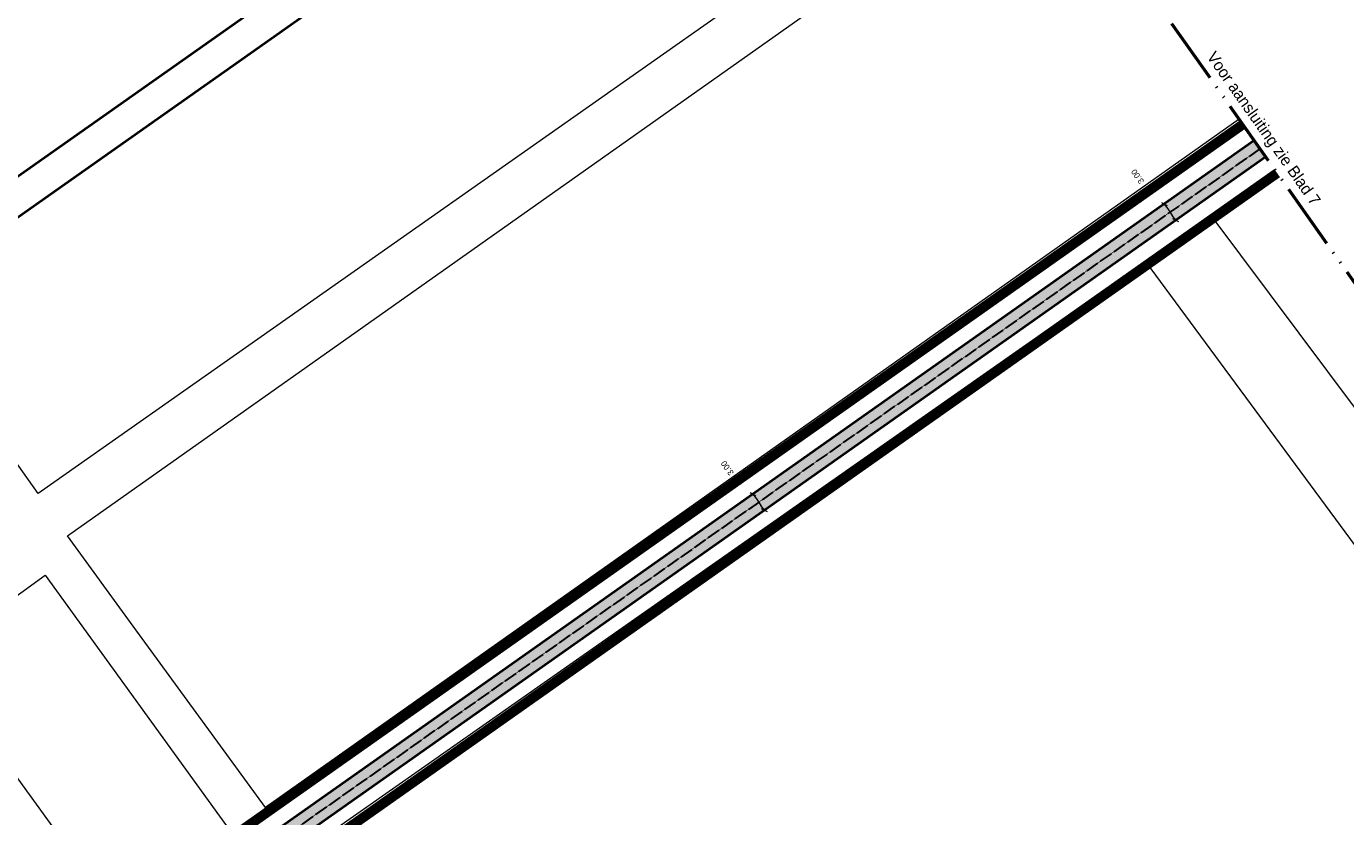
# Model space of a CAD drawing. Header units: metres. Extents: x 148786 to 149386, y 485542 to 486087.
# Tile 9 of 12: x 148984 to 149183, y 485827 to 485946. Entities that reach past the tile are written whole.
import ezdxf

# ---------------------------------------------------------------- set-up
doc = ezdxf.new("R2010")
doc.units = ezdxf.units.M
doc.header["$MEASUREMENT"] = 0
for name, pattern in [('0.30-2.70 (0.10)', [3, 0.3, -2.7]), ('assen', [2.5, 2, -0.5]), ('bladgr', [6.12, 4, -0.66, 0.07, -0.66, 0.07, -0.66])]:
    doc.linetypes.add(name, pattern=pattern)
doc.layers.get('Defpoints').update_dxf_attribs({"color": 253, "lineweight": 13})
for name, color, linetype, lineweight in [('BWR-alg-assenplan', 92, 'assen', 30), ('BWR-nieuw-belijning-030-270 streep dik 100', 51, '0.30-2.70 (0.10)', 0), ('TOP-L-topo objecten vlak', 7, 'Continuous', 0), ('WVB-alg-bladgrens', 2, 'bladgr', 53), ('WVB-alg-onderhoek', 7, 'Continuous', 30), ('WVB-alg-werkgrens', 6, 'Continuous', 53), ('WVB-dim-terr-maatvoering 018', 7, 'Continuous', 13), ('WVB-pen-dik 035', 1, 'Continuous', 40), ('WVB-raster-20%', 254, 'Continuous', 30), ('WVB-tekst-dik 035', 1, 'Continuous', 40)]:
    doc.layers.add(name, color=color, linetype=linetype, lineweight=lineweight)
doc.styles.add('1 500   0.18', font='WORKING.shx', dxfattribs={"height": 0.9})
doc.styles.add('Style-WORKING', font='WORKING.shx')
doc.dimstyles.new('TER 1 500', dxfattribs={"dimtxt": 0.9, "dimasz": 0.9, "dimexe": 0.45, "dimexo": 0.0625, "dimgap": 0.45, "dimtad": 1, "dimzin": 0, "dimdsep": 46, "dimtxsty": '1 500   0.18', "dimblk": 'TerminatorOpen_0.5', "dimcen": 0, "dimclrd": 256, "dimclre": 256, "dimclrt": 1, "dimazin": 0, "dimtfac": 1, "dimtdec": 0, "dimtmove": 1, "dimatfit": 1, "dimldrblk": 'TerminatorOpen_0.5', "dimfxl": 0.45, "dimfxlon": 1, "dimfrac": 2, "dimtolj": 1, "dimtzin": 0, "dimlwd": -1, "dimlwe": -1, "dimarcsym": 0})

# ---------------------------------------------------------------- blocks, each defined once
blk = doc.blocks.new('_Oblique_0.5')
at = {"color": 0, "linetype": 'ByBlock', "lineweight": -2}
for p, q in [((0, 0), (-1, 0)), ((0.5, 0.25), (-0.5, -0.25))]:
    blk.add_line(p, q, dxfattribs=at)
blk = doc.blocks.new('*D10')
at = {"layer": 'Defpoints', "color": 0, "lineweight": 40, "transparency": 16777216}
for p in [(149165.42, 485926.1), (149167.15, 485923.65), (149157.41, 485916.79)]:
    blk.add_point(p, dxfattribs=at)
at = {"layer": 'WVB-dim-terr-maatvoering 018', "transparency": 16777216}
blk.add_line((149156.2, 485918.5), (149156.89, 485917.52), dxfattribs=at)
at = {"layer": 'WVB-dim-terr-maatvoering 018', "transparency": 16777216, "xscale": 0.9, "yscale": 0.9, "zscale": 0.9}
for p, rotation in [((149155.68, 485919.24), 125.1902883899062), ((149157.41, 485916.79), 305.1902883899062)]:
    blk.add_blockref('_Oblique_0.5', p, dxfattribs=dict(at, rotation=rotation))
at = {"layer": 'WVB-dim-terr-maatvoering 018', "color": 7, "transparency": 16777216, "insert": (149151.65, 485923.4), "char_height": 0.9, "attachment_point": 5, "rotation": 125.1903, "style": '1 500   0.18'}
blk.add_mtext('\\A1;\\C7;3.00', dxfattribs=at)
blk = doc.blocks.new('TerminatorOpen_0.5')
at = {"color": 0, "linetype": 'ByBlock', "lineweight": -2}
for q in [(-1, 0.25), (-1, 0), (-1, -0.25)]:
    blk.add_line((0, 0), q, dxfattribs=at)
blk = doc.blocks.new('*D11')
at = {"layer": 'Defpoints', "color": 0, "lineweight": 40, "transparency": 16777216}
for p in [(149103.3, 485882.3), (149105.03, 485879.85), (149095.3, 485872.98)]:
    blk.add_point(p, dxfattribs=at)
at = {"layer": 'WVB-dim-terr-maatvoering 018', "transparency": 16777216}
blk.add_line((149094.09, 485874.7), (149094.78, 485873.72), dxfattribs=at)
at = {"layer": 'WVB-dim-terr-maatvoering 018', "transparency": 16777216, "xscale": 0.9, "yscale": 0.9, "zscale": 0.9}
for p, rotation in [((149093.57, 485875.43), 125.1902883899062), ((149095.3, 485872.98), 305.1902883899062)]:
    blk.add_blockref('_Oblique_0.5', p, dxfattribs=dict(at, rotation=rotation))
at = {"layer": 'WVB-dim-terr-maatvoering 018', "color": 7, "transparency": 16777216, "insert": (149089.7, 485879.36), "char_height": 0.9, "attachment_point": 5, "rotation": 125.1903, "style": '1 500   0.18'}
blk.add_mtext('\\A1;\\C7;3.00', dxfattribs=at)

msp = doc.modelspace()

# ---------------------------------------------------------------- linework, layer by layer
at = {"layer": 'BWR-alg-assenplan', "lineweight": 30}
msp.add_line((149170.129, 485927.588), (148866.269, 485713.316), dxfattribs=at)
at = {"layer": 'BWR-nieuw-belijning-030-270 streep dik 100', "color": 7, "linetype": '0.30-2.70 (0.10)', "const_width": 0.1, "flags": 128}
msp.add_lwpolyline([(148866.269, 485713.316), (149170.129, 485927.588)], dxfattribs=at)
at = {"layer": 'TOP-L-topo objecten vlak', "color": 7, "linetype": 'Continuous', "lineweight": 0}
for p, q in [((149133.524, 485979.497), (148985.63, 485875.53)), ((149166.976, 485932.059), (149019.95, 485828.11)), ((148985.63, 485875.53), (148964.729, 485904.692))]:
    msp.add_line(p, q, dxfattribs=at)
at = {"layer": 'TOP-L-topo objecten vlak', "color": 7, "linetype": 'Continuous', "lineweight": 0, "flags": 128}
for points in [[(149019.95, 485828.11), (149000, 485855.489), (148990.06, 485869.13), (149137.722, 485973.544)], [(149231.01, 485824.56), (149184.86, 485887.98), (149162.75, 485917.52), (149172.418, 485924.341)], [(149071.882, 485756.857), (149025.01, 485821.01), (149152.79, 485910.59), (149221.47, 485817.51), (149100.501, 485732.049)], [(148997.511, 485811.836), (148969.39, 485850.674), (148986.67, 485863.21), (149014.748, 485824.432), (148997.511, 485811.836)]]:
    msp.add_lwpolyline(points, dxfattribs=at)
at = {"layer": 'WVB-alg-bladgrens', "linetype": 'bladgr', "ltscale": 2.5}
msp.add_line((149112.696, 486009.034), (149278.092, 485774.485), dxfattribs=at)
at = {"layer": 'WVB-alg-onderhoek', "lineweight": 40}
msp.add_line((149214.801, 486087.154), (148785.749, 485784.599), dxfattribs=at)
at = {"layer": 'WVB-alg-onderhoek', "lineweight": 40, "flags": 128}
msp.add_lwpolyline([(148962.199, 485551.727), (149378.993, 485845.637), (149213.597, 486080.186), (148796.803, 485786.276)], close=True, dxfattribs=at)
at = {"layer": 'WVB-alg-werkgrens', "linetype": 'Continuous', "ltscale": 2.5, "const_width": 1.5, "flags": 128}
for points in [[(148863.676, 485716.994), (149167.538, 485931.262)], [(149172.722, 485923.911), (148868.862, 485709.638)]]:
    msp.add_lwpolyline(points, dxfattribs=at)
at = {"layer": 'WVB-pen-dik 035'}
for p, q in [((149169.264, 485928.814), (148865.405, 485714.542)), ((149170.993, 485926.362), (148867.134, 485712.09))]:
    msp.add_line(p, q, dxfattribs=at)
at = {"layer": 'WVB-raster-20%', "flags": 128}
msp.add_lwpolyline([(148865.405, 485714.542), (148867.134, 485712.09), (149170.993, 485926.362), (149169.264, 485928.814)], close=True, dxfattribs=at)
at = {"layer": 'WVB-raster-20%', "extrusion": (0, 0, -1)}
msp.add_solid([(-148865.405, 485714.542), (-148867.134, 485712.09), (-149169.264, 485928.814), (-149170.993, 485926.362)], dxfattribs=at)

# ---------------------------------------------------------------- texts
at = {"layer": 'WVB-tekst-dik 035', "linetype": 'Continuous', "style": 'Style-WORKING'}
msp.add_text('Voor aansluiting zie Blad 7', height=1.75, rotation=305.19029, dxfattribs=at).set_placement((149162.016, 485941.485))

# ---------------------------------------------------------------- dimensions: what is measured, and where the dimension line sits
at = {"layer": 'WVB-dim-terr-maatvoering 018'}
for base, p1, p2, picture, middle in [((149157.413, 485916.786), (149165.417, 485926.101), (149167.146, 485923.65), '*D10', (149151.647, 485923.401)), ((149095.296, 485872.983), (149103.301, 485882.299), (149105.03, 485879.847), '*D11', (149089.695, 485879.365))]:
    dim = msp.add_linear_dim(base=base, p1=p1, p2=p2, angle=305.19029, text='\\C7;<>', dimstyle='TER 1 500', override={"dimblk": '_Oblique_0.5', "dimse1": 1, "dimse2": 1, "dimclrt": 7, "dimtdec": 2, "dimtmove": 2, "dimatfit": 3, "dimfrac": 0}, dxfattribs=at)
    dim.commit()
    dim.dimension.update_dxf_attribs({"geometry": picture, "text_midpoint": middle, "dimtype": 160})

doc.saveas('drawing.dxf')
